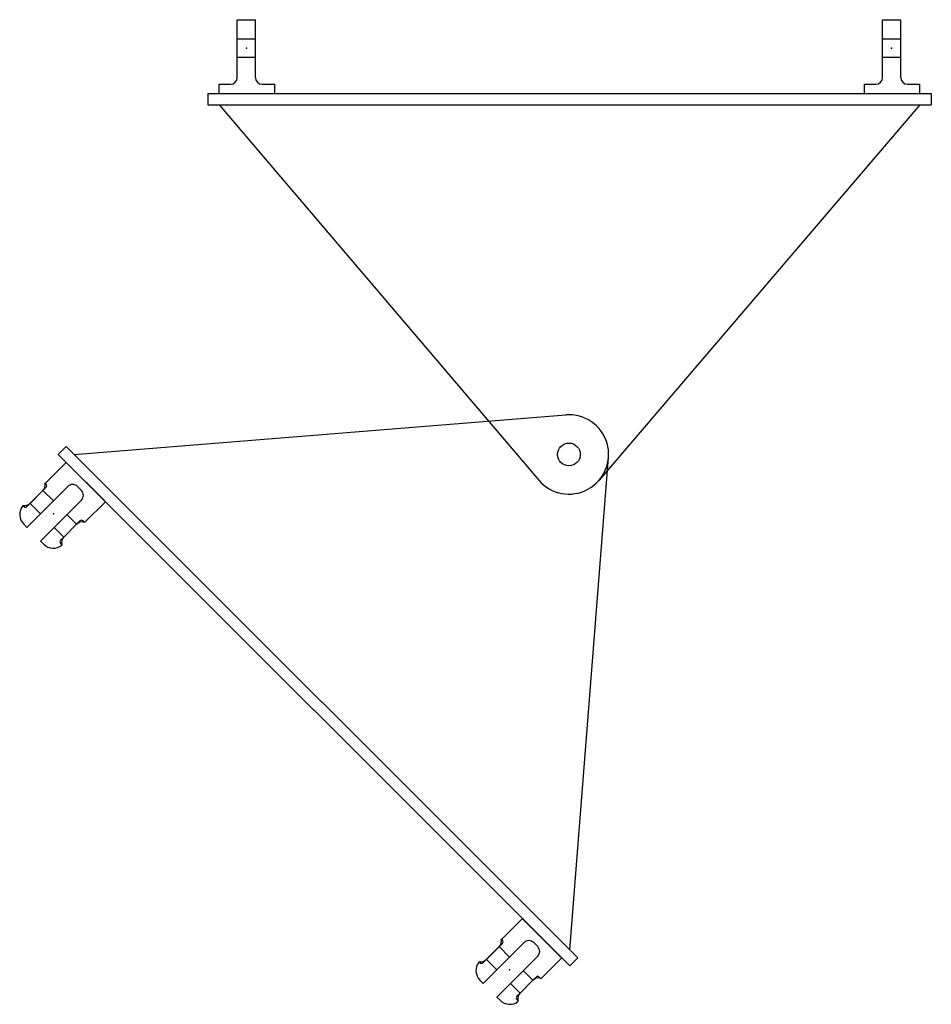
# Model space of a CAD drawing. Extents: x 5227 to 6031, y -1059 to -191.
import ezdxf

# ---------------------------------------------------------------- set-up
doc = ezdxf.new("R2010")
doc.units = 0
doc.layers.get('0').update_dxf_attribs({"linetype": 'CONTINUOUS'})
doc.layers.add('M4P', color=7, linetype='CONTINUOUS')

msp = doc.modelspace()

# ---------------------------------------------------------------- linework, layer by layer
for p, q in [((5393.322398, -255.724963), (6031.322398, -255.724963)), ((5393.322398, -255.724963), (5393.322398, -265.724963)), ((6031.322398, -255.724963), (6031.322398, -265.724963)), ((5393.322398, -265.724963), (6031.322398, -265.724963)), ((5403.322398, -265.724963), (5685.168013, -596.908521)), ((6021.322398, -265.724963), (5738.43708, -596.955091)), ((5275.537514, -574.224963), (5709.014599, -539.33777)), ((5268.466446, -567.153896), (5261.395378, -574.224963)), ((5268.466446, -567.153896), (5719.600572, -1018.288022)), ((5261.395378, -574.224963), (5712.529504, -1025.35909)), ((5712.529504, -1011.216954), (5746.714447, -576.971759)), ((5719.600572, -1018.288022), (5712.529504, -1025.35909))]:
    msp.add_line(p, q)
msp.add_circle((5711.822398, -574.224963), 10)
msp.add_arc((5711.822398, -574.224963), 35, 220.398627, 94.601373)
at = {"layer": 'M4P', "color": 6}
for p, q in [((5419.322398, -190.724963), (5435.322398, -190.724963)), ((5419.322398, -241.724963), (5419.322398, -190.724963)), ((5435.322398, -241.724963), (5435.322398, -190.724963)), ((5988.322398, -241.724963), (5988.322398, -190.724963)), ((5988.322398, -190.724963), (6004.322398, -190.724963)), ((6004.322398, -241.724963), (6004.322398, -190.724963)), ((5419.322398, -207.724963), (5435.322398, -207.724963)), ((5988.322398, -207.724963), (6004.322398, -207.724963)), ((5419.322398, -223.724963), (5435.322398, -223.724963)), ((5988.322398, -223.724963), (6004.322398, -223.724963)), ((5403.322398, -255.724963), (5403.322398, -247.724963)), ((5403.322398, -247.724963), (5413.322398, -247.724963)), ((5441.322398, -247.724963), (5452.322398, -247.724963)), ((5452.322398, -255.724963), (5452.322398, -247.724963)), ((5972.322398, -255.724963), (5972.322398, -247.724963)), ((5972.322398, -247.724963), (5982.322398, -247.724963)), ((6010.322398, -247.724963), (6021.322398, -247.724963)), ((6021.322398, -255.724963), (6021.322398, -247.724963)), ((5268.466446, -581.296031), (5250.08167, -599.680808)), ((5268.466446, -581.296031), (5302.407571, -615.237157)), ((5268.466446, -581.296031), (5269.173553, -582.003138)), ((5269.173553, -582.003138), (5301.700465, -614.53005)), ((5269.880659, -602.509235), (5233.818214, -638.571681)), ((5250.788776, -603.216341), (5233.818214, -620.186904)), ((5247.960349, -606.044769), (5236.646641, -617.358477)), ((5257.152737, -615.237157), (5247.960349, -606.044769)), ((5250.788776, -600.387914), (5250.08167, -599.680808)), ((5278.365941, -602.509235), (5281.901475, -606.044769)), ((5281.901475, -614.53005), (5245.839029, -650.592496)), ((5303.114678, -615.944264), (5284.729902, -634.32904)), ((5303.114678, -615.944264), (5301.700465, -614.53005)), ((5230.989786, -620.186904), (5230.28268, -619.479797)), ((5245.839029, -626.550865), (5236.646641, -617.358477)), ((5277.658834, -635.743253), (5269.173553, -627.257972)), ((5280.487261, -632.914826), (5277.658834, -635.743253)), ((5284.729902, -634.32904), (5283.315688, -632.914826)), ((5233.818214, -638.571681), (5230.989786, -635.743253)), ((5266.345125, -647.056962), (5257.859844, -638.571681)), ((5277.658834, -635.743253), (5266.345125, -647.056962)), ((5248.667456, -653.420923), (5245.839029, -650.592496)), ((5266.345125, -647.056962), (5263.516698, -649.885389)), ((5264.930912, -654.12803), (5263.516698, -652.713816)), ((5670.810204, -983.63979), (5652.425428, -1002.024566)), ((5670.810204, -983.63979), (5704.75133, -1017.580915)), ((5670.810204, -983.63979), (5671.517311, -984.346897)), ((5671.517311, -984.346897), (5705.458437, -1018.288022)), ((5672.224418, -1004.852993), (5636.161972, -1040.915439)), ((5653.132535, -1005.5601), (5636.161972, -1022.530663)), ((5653.132535, -1002.731673), (5652.425428, -1002.024566)), ((5680.709699, -1004.852993), (5684.245233, -1008.388527)), ((5650.304108, -1008.388527), (5638.990399, -1019.702236)), ((5659.496496, -1017.580915), (5650.304108, -1008.388527)), ((5633.333545, -1022.530663), (5632.626438, -1021.823556)), ((5648.182787, -1028.894624), (5638.990399, -1019.702236)), ((5684.245233, -1016.873808), (5648.182787, -1052.936254)), ((5705.458437, -1018.288022), (5687.07366, -1036.672798)), ((5680.002592, -1038.087012), (5671.517311, -1029.601731)), ((5636.161972, -1040.915439), (5633.333545, -1038.087012)), ((5668.688884, -1049.40072), (5660.203603, -1040.915439)), ((5680.002592, -1038.087012), (5668.688884, -1049.40072)), ((5682.83102, -1035.258585), (5680.002592, -1038.087012)), ((5687.07366, -1036.672798), (5685.659447, -1035.258585)), ((5668.688884, -1049.40072), (5665.860457, -1052.229147)), ((5651.011214, -1055.764681), (5648.182787, -1052.936254)), ((5667.27467, -1056.471788), (5665.860457, -1055.057575))]:
    msp.add_line(p, q, dxfattribs=at)
for centre, radius, start, end in [((5413.322398, -241.724963), 6, 270, 0), ((5441.322398, -241.724963), 6, 180, 270), ((5982.322398, -241.724963), 6, 270, 0), ((6010.322398, -241.724963), 6, 180, 270), ((5243.010602, -601.095021), 7, 313, 14), ((5249.374563, -601.802128), 2, 315, 45), ((5274.1233, -606.751875), 6, 45, 135), ((5277.658834, -610.287409), 6, 315, 45), ((5239.475068, -627.257972), 12, 141, 225), ((5231.696893, -612.40873), 7, 256, 317), ((5232.404, -618.772691), 2, 225, 315), ((5282.608581, -640.693001), 7, 76, 137), ((5281.901475, -634.32904), 2, 45, 135), ((5264.930912, -651.299603), 2, 135, 225), ((5271.294873, -652.006709), 7, 133, 194), ((5257.152737, -644.935642), 12, 225, 309), ((5645.35436, -1003.43878), 7, 313, 14), ((5651.718321, -1004.145886), 2, 315, 45), ((5676.467059, -1009.095634), 6, 45, 135), ((5680.002592, -1012.631168), 6, 315, 45), ((5641.818826, -1029.601731), 12, 141, 225), ((5634.040652, -1014.752488), 7, 256, 317), ((5634.747758, -1021.116449), 2, 225, 315), ((5684.95234, -1043.036759), 7, 76, 137), ((5684.245233, -1036.672798), 2, 45, 135), ((5673.638631, -1054.350468), 7, 133, 194), ((5659.496496, -1047.2794), 12, 225, 309), ((5667.27467, -1053.643361), 2, 135, 225)]:
    msp.add_arc(centre, radius, start, end, dxfattribs=at)
for p in [(5427.322398, -215.724963), (5996.322398, -215.724963), (5257.152737, -626.550865), (5659.496496, -1028.894624)]:
    msp.add_point(p, dxfattribs=at)

doc.saveas('drawing.dxf')
